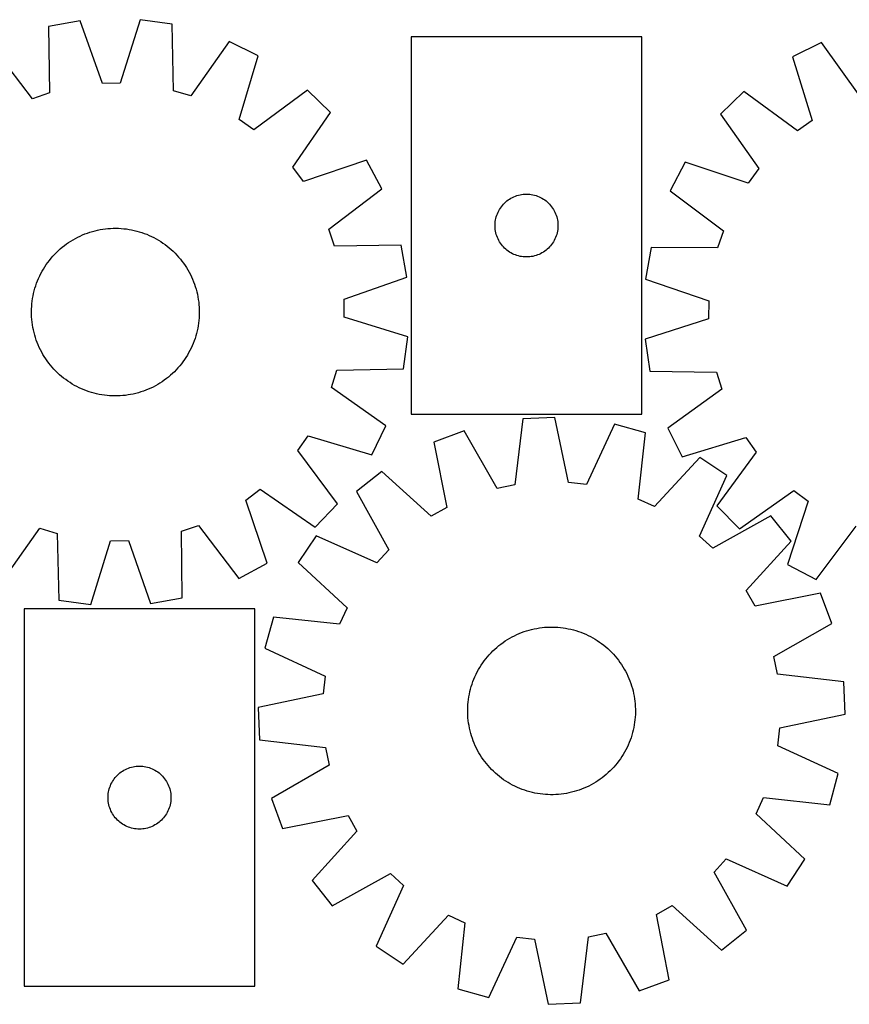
# Model space of a CAD drawing. Header units: millimetres. Extents: x 7 to 1493, y 7 to 477.
# Tile 3 of 4: x 841 to 1237, y 7 to 477. Entities that reach past the tile are written whole.
import ezdxf

# ---------------------------------------------------------------- set-up
doc = ezdxf.new("R2010")
doc.units = ezdxf.units.MM
doc.layers.add('CUT', color=7, linetype='CONTINUOUS', true_color=0x000000)

msp = doc.modelspace()

# ---------------------------------------------------------------- linework, layer by layer
at = {"layer": 'CUT'}
for p, q in [((869.863414, 476.009172), (854.711947, 473.33268)), ((880.379786, 446.036173), (869.863414, 476.009172)), ((898.397758, 476.516156), (888.952777, 446.188494)), ((913.63474, 474.379591), (898.397758, 476.516156)), ((854.711947, 473.33268), (855.101, 441.5707)), ((914.374239, 442.623837), (913.63474, 474.379591)), ((940.929181, 466.044164), (922.574707, 440.119503)), ((954.760177, 459.303683), (940.929181, 466.044164)), ((1137.659881, 468.30423), (1027.659881, 468.30423)), ((1027.659881, 468.30423), (1027.659881, 288.30423)), ((1137.659881, 288.30423), (1137.659881, 468.30423)), ((1223.278972, 465.605384), (1209.501447, 458.756271)), ((1241.836887, 439.825964), (1223.278972, 465.605384)), ((846.994671, 438.776635), (827.73084, 464.032913)), ((945.650414, 428.873649), (954.760177, 459.303683)), ((1209.501447, 458.756271), (1218.850392, 428.398867)), ((855.101, 441.5707), (846.994671, 438.776635)), ((888.952777, 446.188494), (880.379786, 446.036173)), ((922.574707, 440.119503), (914.374239, 442.623837)), ((978.142944, 442.941775), (952.675641, 423.957801)), ((989.21408, 432.257183), (978.142944, 442.941775)), ((1186.248161, 442.210862), (1175.261449, 431.439479)), ((1211.864067, 423.427888), (1186.248161, 442.210862)), ((971.146783, 406.131572), (989.21408, 432.257183)), ((952.675641, 423.957801), (945.650414, 428.873649)), ((1175.261449, 431.439479), (1193.533778, 405.456855)), ((1218.850392, 428.398867), (1211.864067, 423.427888)), ((1006.396305, 409.470412), (976.309091, 399.285409)), ((1013.623861, 395.887592), (1006.396305, 409.470412)), ((976.309091, 399.285409), (971.146783, 406.131572)), ((1158.259073, 408.5182), (1151.138629, 394.878925)), ((1188.425505, 398.57028), (1158.259073, 408.5182)), ((1193.533778, 405.456855), (1188.425505, 398.57028)), ((988.367583, 376.623762), (1013.623861, 395.887592)), ((1151.138629, 394.878925), (1176.545719, 375.814441)), ((1072.757599, 389.571209), (1073.350739, 390.066027)), ((1073.350739, 390.066027), (1073.968565, 390.529655)), ((1073.968565, 390.529655), (1074.609438, 390.960864)), ((1074.609438, 390.960864), (1075.27166, 391.358509)), ((1075.27166, 391.358509), (1075.953474, 391.721536)), ((1075.953474, 391.721536), (1076.653073, 392.048984)), ((1076.653073, 392.048984), (1077.3686, 392.339982)), ((1077.3686, 392.339982), (1078.098159, 392.593761)), ((1078.098159, 392.593761), (1078.839814, 392.809646)), ((1078.839814, 392.809646), (1079.5916, 392.987065)), ((1079.5916, 392.987065), (1080.351523, 393.125549)), ((1080.351523, 393.125549), (1081.117566, 393.224728)), ((1081.117566, 393.224728), (1081.8877, 393.284341)), ((1081.8877, 393.284341), (1082.659881, 393.30423)), ((1082.659881, 393.30423), (1083.432063, 393.284341)), ((1083.432063, 393.284341), (1084.202196, 393.224728)), ((1084.202196, 393.224728), (1084.96824, 393.125549)), ((1084.96824, 393.125549), (1085.728162, 392.987065)), ((1085.728162, 392.987065), (1086.479948, 392.809646)), ((1086.479948, 392.809646), (1087.221604, 392.593761)), ((1087.221604, 392.593761), (1087.951162, 392.339982)), ((1087.951162, 392.339982), (1088.66669, 392.048984)), ((1088.66669, 392.048984), (1089.366288, 391.721536)), ((1089.366288, 391.721536), (1090.048102, 391.358509)), ((1090.048102, 391.358509), (1090.710324, 390.960864)), ((1090.710324, 390.960864), (1091.351198, 390.529655)), ((1091.351198, 390.529655), (1091.969023, 390.066027)), ((1091.969023, 390.066027), (1092.562163, 389.571209)), ((1069.074347, 384.662946), (1069.419699, 385.353881)), ((1069.419699, 385.353881), (1069.800162, 386.026122)), ((1069.800162, 386.026122), (1070.214726, 386.677886)), ((1070.214726, 386.677886), (1070.662293, 387.307444)), ((1070.662293, 387.307444), (1071.141674, 387.913128)), ((1071.141674, 387.913128), (1071.651601, 388.49333)), ((1071.651601, 388.49333), (1072.190719, 389.046513)), ((1072.190719, 389.046513), (1072.757599, 389.571209)), ((1092.562163, 389.571209), (1093.129044, 389.046513)), ((1093.129044, 389.046513), (1093.668162, 388.49333)), ((1093.668162, 388.49333), (1094.178088, 387.913128)), ((1094.178088, 387.913128), (1094.65747, 387.307444)), ((1094.65747, 387.307444), (1095.105036, 386.677886)), ((1095.105036, 386.677886), (1095.519601, 386.026122)), ((1095.519601, 386.026122), (1095.900063, 385.353881)), ((1095.900063, 385.353881), (1096.245415, 384.662946)), ((1067.784041, 380.230205), (1067.902912, 380.993442)), ((1067.902912, 380.993442), (1068.060916, 381.749546)), ((1068.060916, 381.749546), (1068.257633, 382.496515)), ((1068.257633, 382.496515), (1068.492543, 383.232366)), ((1068.492543, 383.232366), (1068.765022, 383.955149)), ((1068.765022, 383.955149), (1069.074347, 384.662946)), ((1096.245415, 384.662946), (1096.554741, 383.955149)), ((1096.554741, 383.955149), (1096.82722, 383.232366)), ((1096.82722, 383.232366), (1097.062129, 382.496515)), ((1097.062129, 382.496515), (1097.258847, 381.749546)), ((1097.258847, 381.749546), (1097.41685, 380.993442)), ((1097.41685, 380.993442), (1097.535721, 380.230205)), ((875.667879, 375.489529), (876.881829, 375.814077)), ((876.881829, 375.814077), (878.105375, 376.100333)), ((878.105375, 376.100333), (879.337308, 376.348017)), ((879.337308, 376.348017), (880.576414, 376.556881)), ((880.576414, 376.556881), (881.821468, 376.726722)), ((881.821468, 376.726722), (883.071243, 376.857371)), ((883.071243, 376.857371), (884.324506, 376.948699)), ((884.324506, 376.948699), (885.580018, 377.000615)), ((885.580018, 377.000615), (886.836542, 377.01307)), ((886.836542, 377.01307), (888.092836, 376.98605)), ((888.092836, 376.98605), (889.347663, 376.919582)), ((889.347663, 376.919582), (890.599782, 376.813732)), ((890.599782, 376.813732), (891.847959, 376.668605)), ((891.847959, 376.668605), (893.090961, 376.484342)), ((893.090961, 376.484342), (894.327562, 376.261127)), ((894.327562, 376.261127), (895.556541, 375.99918)), ((895.556541, 375.99918), (896.776686, 375.698758)), ((991.161648, 368.517433), (988.367583, 376.623762)), ((1067.664854, 378.690449), (1067.704618, 379.461862)), ((1067.664854, 377.918011), (1067.664854, 378.690449)), ((1067.704618, 377.146598), (1067.664854, 377.918011)), ((1067.704618, 379.461862), (1067.784041, 380.230205)), ((1067.784041, 376.378255), (1067.704618, 377.146598)), ((1067.902912, 375.615019), (1067.784041, 376.378255)), ((1097.535721, 376.378255), (1097.41685, 375.615019)), ((1097.535721, 380.230205), (1097.615144, 379.461862)), ((1097.615144, 377.146598), (1097.535721, 376.378255)), ((1097.615144, 379.461862), (1097.654908, 378.690449)), ((1097.654908, 377.918011), (1097.615144, 377.146598)), ((1097.654908, 378.690449), (1097.654908, 377.918011)), ((1176.545719, 375.814441), (1173.815532, 367.686376)), ((865.367737, 370.910524), (866.44294, 371.560867)), ((866.44294, 371.560867), (867.53804, 372.177116)), ((867.53804, 372.177116), (868.651956, 372.758663)), ((868.651956, 372.758663), (869.78359, 373.304934)), ((869.78359, 373.304934), (870.931824, 373.81539)), ((870.931824, 373.81539), (872.095525, 374.289527)), ((872.095525, 374.289527), (873.273546, 374.726877)), ((873.273546, 374.726877), (874.464722, 375.12701)), ((874.464722, 375.12701), (875.667879, 375.489529)), ((896.776686, 375.698758), (897.986792, 375.36016)), ((897.986792, 375.36016), (899.185666, 374.983717)), ((899.185666, 374.983717), (900.372124, 374.569804)), ((900.372124, 374.569804), (901.544995, 374.118826)), ((901.544995, 374.118826), (902.703122, 373.631231)), ((902.703122, 373.631231), (903.845361, 373.107498)), ((903.845361, 373.107498), (904.970586, 372.548146)), ((904.970586, 372.548146), (906.077686, 371.953725)), ((906.077686, 371.953725), (907.165569, 371.324823)), ((907.165569, 371.324823), (908.233161, 370.662059)), ((1068.060916, 374.858914), (1067.902912, 375.615019)), ((1068.257633, 374.111946), (1068.060916, 374.858914)), ((1068.492543, 373.376094), (1068.257633, 374.111946)), ((1068.765022, 372.653312), (1068.492543, 373.376094)), ((1069.074347, 371.945514), (1068.765022, 372.653312)), ((1069.419699, 371.254579), (1069.074347, 371.945514)), ((1069.800162, 370.582338), (1069.419699, 371.254579)), ((1095.900063, 371.254579), (1095.519601, 370.582338)), ((1096.245415, 371.945514), (1095.900063, 371.254579)), ((1096.554741, 372.653312), (1096.245415, 371.945514)), ((1096.82722, 373.376094), (1096.554741, 372.653312)), ((1097.062129, 374.111946), (1096.82722, 373.376094)), ((1097.258847, 374.858914), (1097.062129, 374.111946)), ((1097.41685, 375.615019), (1097.258847, 374.858914)), ((859.392278, 366.33071), (860.326574, 367.171007)), ((860.326574, 367.171007), (861.286804, 367.981542)), ((861.286804, 367.981542), (862.272018, 368.761515)), ((862.272018, 368.761515), (863.281247, 369.510157)), ((863.281247, 369.510157), (864.313493, 370.226729)), ((864.313493, 370.226729), (865.367737, 370.910524)), ((908.233161, 370.662059), (909.279407, 369.966089)), ((909.279407, 369.966089), (910.303277, 369.237599)), ((910.303277, 369.237599), (911.303759, 368.477308)), ((911.303759, 368.477308), (912.279866, 367.685966)), ((912.279866, 367.685966), (913.230635, 366.864355)), ((913.230635, 366.864355), (914.155127, 366.013284)), ((1022.923628, 368.906485), (991.161648, 368.517433)), ((1025.600121, 353.755018), (1022.923628, 368.906485)), ((1070.214726, 369.930574), (1069.800162, 370.582338)), ((1070.662293, 369.301016), (1070.214726, 369.930574)), ((1071.141674, 368.695332), (1070.662293, 369.301016)), ((1071.651601, 368.11513), (1071.141674, 368.695332)), ((1072.190719, 367.561947), (1071.651601, 368.11513)), ((1072.757599, 367.037251), (1072.190719, 367.561947)), ((1073.350739, 366.542433), (1072.757599, 367.037251)), ((1073.968565, 366.078805), (1073.350739, 366.542433)), ((1091.969023, 366.542433), (1091.351198, 366.078805)), ((1092.562163, 367.037251), (1091.969023, 366.542433)), ((1093.129044, 367.561947), (1092.562163, 367.037251)), ((1093.668162, 368.11513), (1093.129044, 367.561947)), ((1094.178088, 368.695332), (1093.668162, 368.11513)), ((1094.65747, 369.301016), (1094.178088, 368.695332)), ((1095.105036, 369.930574), (1094.65747, 369.301016)), ((1095.519601, 370.582338), (1095.105036, 369.930574)), ((1142.051473, 367.82547), (1139.494296, 352.65341)), ((1173.815532, 367.686376), (1142.051473, 367.82547)), ((854.380833, 360.712329), (855.141124, 361.712811)), ((855.141124, 361.712811), (855.932466, 362.688918)), ((855.932466, 362.688918), (856.754078, 363.639687)), ((856.754078, 363.639687), (857.605148, 364.564179)), ((857.605148, 364.564179), (858.484838, 365.461482)), ((858.484838, 365.461482), (859.392278, 366.33071)), ((914.155127, 366.013284), (915.05243, 365.133594)), ((915.05243, 365.133594), (915.921659, 364.226154)), ((915.921659, 364.226154), (916.761955, 363.291858)), ((916.761955, 363.291858), (917.57249, 362.331629)), ((917.57249, 362.331629), (918.352463, 361.346414)), ((1074.609438, 365.647597), (1073.968565, 366.078805)), ((1075.27166, 365.249952), (1074.609438, 365.647597)), ((1075.953474, 364.886924), (1075.27166, 365.249952)), ((1076.653073, 364.559477), (1075.953474, 364.886924)), ((1077.3686, 364.268478), (1076.653073, 364.559477)), ((1078.098159, 364.014699), (1077.3686, 364.268478)), ((1078.839814, 363.798814), (1078.098159, 364.014699)), ((1079.5916, 363.621395), (1078.839814, 363.798814)), ((1080.351523, 363.482912), (1079.5916, 363.621395)), ((1081.117566, 363.383732), (1080.351523, 363.482912)), ((1081.8877, 363.324119), (1081.117566, 363.383732)), ((1082.659881, 363.30423), (1081.8877, 363.324119)), ((1083.432063, 363.324119), (1082.659881, 363.30423)), ((1084.202196, 363.383732), (1083.432063, 363.324119)), ((1084.96824, 363.482912), (1084.202196, 363.383732)), ((1085.728162, 363.621395), (1084.96824, 363.482912)), ((1086.479948, 363.798814), (1085.728162, 363.621395)), ((1087.221604, 364.014699), (1086.479948, 363.798814)), ((1087.951162, 364.268478), (1087.221604, 364.014699)), ((1088.66669, 364.559477), (1087.951162, 364.268478)), ((1089.366288, 364.886924), (1088.66669, 364.559477)), ((1090.048102, 365.249952), (1089.366288, 364.886924)), ((1090.710324, 365.647597), (1090.048102, 365.249952)), ((1091.351198, 366.078805), (1090.710324, 365.647597)), ((851.664707, 356.486738), (852.293609, 357.574621)), ((852.293609, 357.574621), (852.956373, 358.642212)), ((852.956373, 358.642212), (853.652343, 359.688459)), ((853.652343, 359.688459), (854.380833, 360.712329)), ((918.352463, 361.346414), (919.101105, 360.337185)), ((919.101105, 360.337185), (919.817677, 359.30494)), ((919.817677, 359.30494), (920.501472, 358.250695)), ((920.501472, 358.250695), (921.151815, 357.175492)), ((921.151815, 357.175492), (921.768064, 356.080392)), ((849.499606, 351.954047), (849.987201, 353.112173)), ((849.987201, 353.112173), (850.510934, 354.254413)), ((850.510934, 354.254413), (851.070286, 355.379638)), ((851.070286, 355.379638), (851.664707, 356.486738)), ((921.768064, 356.080392), (922.349611, 354.966476)), ((922.349611, 354.966476), (922.895882, 353.834842)), ((922.895882, 353.834842), (923.406338, 352.686608)), ((923.406338, 352.686608), (923.880475, 351.522907)), ((995.627122, 343.238646), (1025.600121, 353.755018)), ((1139.494296, 352.65341), (1169.549124, 342.373232)), ((847.919674, 347.185738), (848.258272, 348.395844)), ((848.258272, 348.395844), (848.634715, 349.594718)), ((848.634715, 349.594718), (849.048628, 350.781176)), ((849.048628, 350.781176), (849.499606, 351.954047)), ((923.880475, 351.522907), (924.317826, 350.344887)), ((924.317826, 350.344887), (924.717958, 349.15371)), ((924.717958, 349.15371), (925.080477, 347.950553)), ((925.080477, 347.950553), (925.405025, 346.736603)), ((846.949827, 342.25701), (847.13409, 343.500012)), ((847.13409, 343.500012), (847.357305, 344.736613)), ((847.357305, 344.736613), (847.619252, 345.965593)), ((847.619252, 345.965593), (847.919674, 347.185738)), ((925.405025, 346.736603), (925.691282, 345.513057)), ((925.691282, 345.513057), (925.938965, 344.281124)), ((925.938965, 344.281124), (926.14783, 343.042018)), ((926.14783, 343.042018), (926.31767, 341.796964)), ((995.779442, 334.665655), (995.627122, 343.238646)), ((846.605362, 337.245593), (846.632382, 338.501888)), ((846.632382, 338.501888), (846.69885, 339.756714)), ((846.69885, 339.756714), (846.8047, 341.008834)), ((846.8047, 341.008834), (846.949827, 342.25701)), ((926.31767, 341.796964), (926.448319, 340.547189)), ((926.448319, 340.547189), (926.539647, 339.293927)), ((926.539647, 339.293927), (926.591564, 338.038414)), ((1169.549124, 342.373232), (1169.464272, 333.799308)), ((846.617817, 335.98907), (846.605362, 337.245593)), ((846.669734, 334.733557), (846.617817, 335.98907)), ((846.761061, 333.480295), (846.669734, 334.733557)), ((926.510531, 334.270769), (926.404681, 333.01865)), ((926.576998, 335.525596), (926.510531, 334.270769)), ((926.604018, 336.78189), (926.576998, 335.525596)), ((926.591564, 338.038414), (926.604018, 336.78189)), ((1026.107104, 325.220674), (995.779442, 334.665655)), ((1169.464272, 333.799308), (1139.211875, 324.11596)), ((846.89171, 332.23052), (846.761061, 333.480295)), ((847.061551, 330.985465), (846.89171, 332.23052)), ((847.270416, 329.74636), (847.061551, 330.985465)), ((847.518099, 328.514427), (847.270416, 329.74636)), ((925.852075, 329.290871), (925.590128, 328.061891)), ((926.075291, 330.527471), (925.852075, 329.290871)), ((926.259553, 331.770474), (926.075291, 330.527471)), ((926.404681, 333.01865), (926.259553, 331.770474)), ((847.804355, 327.290881), (847.518099, 328.514427)), ((848.128903, 326.076931), (847.804355, 327.290881)), ((848.491423, 324.873774), (848.128903, 326.076931)), ((848.891555, 323.682597), (848.491423, 324.873774)), ((924.574666, 324.432766), (924.160752, 323.246308)), ((924.951108, 325.63164), (924.574666, 324.432766)), ((925.289707, 326.841746), (924.951108, 325.63164)), ((925.590128, 328.061891), (925.289707, 326.841746)), ((1023.970539, 309.983692), (1026.107104, 325.220674)), ((1139.211875, 324.11596), (1141.468279, 308.896263)), ((849.328905, 322.504577), (848.891555, 323.682597)), ((849.803042, 321.340876), (849.328905, 322.504577)), ((850.313498, 320.192642), (849.803042, 321.340876)), ((850.85977, 319.061008), (850.313498, 320.192642)), ((922.698447, 319.773071), (922.139094, 318.647846)), ((923.222179, 320.91531), (922.698447, 319.773071)), ((923.709775, 322.073437), (923.222179, 320.91531)), ((924.160752, 323.246308), (923.709775, 322.073437)), ((851.441316, 317.947092), (850.85977, 319.061008)), ((852.057565, 316.851992), (851.441316, 317.947092)), ((852.707908, 315.776789), (852.057565, 316.851992)), ((853.391703, 314.722544), (852.707908, 315.776789)), ((854.108275, 313.690299), (853.391703, 314.722544)), ((920.253008, 315.385272), (919.557038, 314.339025)), ((920.915771, 316.452863), (920.253008, 315.385272)), ((921.544673, 317.540746), (920.915771, 316.452863)), ((922.139094, 318.647846), (921.544673, 317.540746)), ((854.856917, 312.68107), (854.108275, 313.690299)), ((855.63689, 311.695855), (854.856917, 312.68107)), ((856.447425, 310.735626), (855.63689, 311.695855)), ((857.287722, 309.80133), (856.447425, 310.735626)), ((916.455303, 310.387797), (915.604232, 309.463305)), ((917.276914, 311.338566), (916.455303, 310.387797)), ((918.068256, 312.314673), (917.276914, 311.338566)), ((918.828547, 313.315155), (918.068256, 312.314673)), ((919.557038, 314.339025), (918.828547, 313.315155)), ((858.15695, 308.89389), (857.287722, 309.80133)), ((859.054253, 308.0142), (858.15695, 308.89389)), ((859.978746, 307.163129), (859.054253, 308.0142)), ((860.929514, 306.341518), (859.978746, 307.163129)), ((861.905621, 305.550176), (860.929514, 306.341518)), ((862.906103, 304.789885), (861.905621, 305.550176)), ((911.922577, 306.045942), (910.937362, 305.265969)), ((912.882806, 306.856477), (911.922577, 306.045942)), ((913.817102, 307.696773), (912.882806, 306.856477)), ((914.724543, 308.566002), (913.817102, 307.696773)), ((915.604232, 309.463305), (914.724543, 308.566002)), ((989.710451, 301.043725), (992.214785, 309.244193)), ((992.214785, 309.244193), (1023.970539, 309.983692)), ((1141.468279, 308.896263), (1173.228869, 308.406684)), ((1173.228869, 308.406684), (1175.797658, 300.226178)), ((863.929973, 304.061395), (862.906103, 304.789885)), ((864.97622, 303.365424), (863.929973, 304.061395)), ((866.043811, 302.702661), (864.97622, 303.365424)), ((867.131694, 302.073759), (866.043811, 302.702661)), ((868.238794, 301.479338), (867.131694, 302.073759)), ((869.364019, 300.919985), (868.238794, 301.479338)), ((870.506259, 300.396253), (869.364019, 300.919985)), ((903.42579, 300.72255), (902.277556, 300.212094)), ((904.557424, 301.268821), (903.42579, 300.72255)), ((905.67134, 301.850368), (904.557424, 301.268821)), ((906.76644, 302.466617), (905.67134, 301.850368)), ((907.841643, 303.11696), (906.76644, 302.466617)), ((908.895888, 303.800755), (907.841643, 303.11696)), ((909.928133, 304.517327), (908.895888, 303.800755)), ((910.937362, 305.265969), (909.928133, 304.517327)), ((1015.635112, 282.689251), (989.710451, 301.043725)), ((871.664385, 299.908657), (870.506259, 300.396253)), ((872.837256, 299.45768), (871.664385, 299.908657)), ((874.023714, 299.043766), (872.837256, 299.45768)), ((875.222588, 298.667324), (874.023714, 299.043766)), ((876.432694, 298.328725), (875.222588, 298.667324)), ((877.652839, 298.028304), (876.432694, 298.328725)), ((878.881819, 297.766357), (877.652839, 298.028304)), ((880.11842, 297.543142), (878.881819, 297.766357)), ((881.361422, 297.358879), (880.11842, 297.543142)), ((882.609598, 297.213751), (881.361422, 297.358879)), ((883.861718, 297.107901), (882.609598, 297.213751)), ((885.116544, 297.041434), (883.861718, 297.107901)), ((886.372839, 297.014414), (885.116544, 297.041434)), ((887.629362, 297.026869), (886.372839, 297.014414)), ((888.884875, 297.078785), (887.629362, 297.026869)), ((890.138137, 297.170113), (888.884875, 297.078785)), ((891.387912, 297.300762), (890.138137, 297.170113)), ((892.632967, 297.470602), (891.387912, 297.300762)), ((893.872072, 297.679467), (892.632967, 297.470602)), ((895.104005, 297.92715), (893.872072, 297.679467)), ((896.327551, 298.213407), (895.104005, 297.92715)), ((897.541501, 298.537955), (896.327551, 298.213407)), ((898.744658, 298.900474), (897.541501, 298.537955)), ((899.935835, 299.300607), (898.744658, 298.900474)), ((901.113855, 299.737957), (899.935835, 299.300607)), ((902.277556, 300.212094), (901.113855, 299.737957)), ((1175.797658, 300.226178), (1150.018238, 281.668262)), ((1027.659881, 288.30423), (1137.659881, 288.30423)), ((1096.212885, 286.769196), (1080.841453, 286.098653)), ((1102.71613, 255.677677), (1096.212885, 286.769196)), ((1008.894631, 268.858255), (1015.635112, 282.689251)), ((1080.841453, 286.098653), (1077.070352, 254.558939)), ((1124.568157, 283.537424), (1111.235319, 254.706708)), ((1139.394467, 279.425115), (1124.568157, 283.537424)), ((973.548749, 270.942791), (978.464597, 277.968018)), ((978.464597, 277.968018), (1008.894631, 268.858255)), ((1052.875314, 280.409989), (1038.463423, 275.022231)), ((1068.668075, 252.84981), (1052.875314, 280.409989)), ((1135.971613, 247.84571), (1139.394467, 279.425115)), ((1150.018238, 281.668262), (1156.867351, 267.890737)), ((1156.867351, 267.890737), (1187.224755, 277.239682)), ((1187.224755, 277.239682), (1192.195734, 270.253357)), ((1038.463423, 275.022231), (1044.6232, 243.860846)), ((992.532723, 245.475488), (973.548749, 270.942791)), ((1192.195734, 270.253357), (1173.41276, 244.637452)), ((1165.363261, 267.589256), (1143.773798, 244.28969)), ((1178.193146, 259.096636), (1165.363261, 267.589256)), ((1013.623938, 260.969978), (1001.582324, 251.392396)), ((1037.16031, 239.638922), (1013.623938, 260.969978)), ((1165.179245, 230.120558), (1178.193146, 259.096636)), ((1077.070352, 254.558939), (1068.668075, 252.84981)), ((1111.235319, 254.706708), (1102.71613, 255.677677)), ((948.876357, 247.309341), (955.722521, 252.471649)), ((955.722521, 252.471649), (981.848131, 234.404352)), ((1001.582324, 251.392396), (1017.070017, 223.659634)), ((1184.184143, 233.650739), (1210.166767, 251.923068)), ((1210.166767, 251.923068), (1217.053342, 246.814796)), ((959.06136, 217.222127), (948.876357, 247.309341)), ((981.848131, 234.404352), (992.532723, 245.475488)), ((1143.773798, 244.28969), (1135.971613, 247.84571)), ((1173.41276, 244.637452), (1184.184143, 233.650739)), ((1217.053342, 246.814796), (1207.105422, 216.648363)), ((1044.6232, 243.860846), (1037.16031, 239.638922)), ((1199.233456, 239.815267), (1171.500694, 224.327574)), ((1208.811038, 227.773653), (1199.233456, 239.815267)), ((918.108381, 232.456784), (926.21471, 235.250849)), ((926.21471, 235.250849), (945.47854, 209.994571)), ((1220.744697, 209.527919), (1239.809181, 234.935009)), ((832.2802, 207.98332), (850.634673, 233.907981)), ((850.634673, 233.907981), (858.835142, 231.403647)), ((858.835142, 231.403647), (859.57464, 199.647893)), ((918.497433, 200.694804), (918.108381, 232.456784)), ((982.300954, 230.352087), (973.808334, 217.522202)), ((1011.277033, 217.338186), (982.300954, 230.352087)), ((874.811623, 197.511328), (884.256603, 227.83899)), ((884.256603, 227.83899), (892.829594, 227.99131)), ((892.829594, 227.99131), (903.345967, 198.018312)), ((1171.500694, 224.327574), (1165.179245, 230.120558)), ((1187.479982, 204.237281), (1208.811038, 227.773653)), ((1017.070017, 223.659634), (1011.277033, 217.338186)), ((945.47854, 209.994571), (959.06136, 217.222127)), ((973.808334, 217.522202), (997.107901, 195.932738)), ((1207.105422, 216.648363), (1220.744697, 209.527919)), ((1191.701906, 196.774391), (1187.479982, 204.237281)), ((1222.863291, 202.934168), (1191.701906, 196.774391)), ((1228.251049, 188.522277), (1222.863291, 202.934168)), ((859.57464, 199.647893), (874.811623, 197.511328)), ((903.345967, 198.018312), (918.497433, 200.694804)), ((953.088226, 195.40091), (843.088226, 195.40091)), ((843.088226, 195.40091), (843.088226, 15.40091)), ((953.088226, 15.40091), (953.088226, 195.40091)), ((997.107901, 195.932738), (993.551881, 188.130553)), ((961.972476, 191.553407), (957.860167, 176.727098)), ((993.551881, 188.130553), (961.972476, 191.553407)), ((1200.69087, 172.729516), (1228.251049, 188.522277)), ((1078.001227, 183.162861), (1079.152295, 183.666895)), ((1079.152295, 183.666895), (1080.318627, 184.134524)), ((1080.318627, 184.134524), (1081.499072, 184.565286)), ((1081.499072, 184.565286), (1082.692465, 184.958758)), ((1082.692465, 184.958758), (1083.897628, 185.31455)), ((1083.897628, 185.31455), (1085.113373, 185.632311)), ((1085.113373, 185.632311), (1086.338499, 185.911728)), ((1086.338499, 185.911728), (1087.571796, 186.152525)), ((1087.571796, 186.152525), (1088.812049, 186.354465)), ((1088.812049, 186.354465), (1090.058033, 186.517347)), ((1090.058033, 186.517347), (1091.308519, 186.641012)), ((1091.308519, 186.641012), (1092.562272, 186.725337)), ((1092.562272, 186.725337), (1093.818054, 186.770239)), ((1093.818054, 186.770239), (1095.074628, 186.775674)), ((1095.074628, 186.775674), (1096.330752, 186.741636)), ((1096.330752, 186.741636), (1097.585188, 186.66816)), ((1097.585188, 186.66816), (1098.836696, 186.555316)), ((1098.836696, 186.555316), (1100.084042, 186.403218)), ((1100.084042, 186.403218), (1101.325996, 186.212015)), ((1101.325996, 186.212015), (1102.56133, 185.981895)), ((1102.56133, 185.981895), (1103.788827, 185.713086)), ((1103.788827, 185.713086), (1105.007275, 185.405853)), ((1105.007275, 185.405853), (1106.215471, 185.060499)), ((1106.215471, 185.060499), (1107.412223, 184.677365)), ((1107.412223, 184.677365), (1108.59635, 184.25683)), ((1108.59635, 184.25683), (1109.766683, 183.799307)), ((1109.766683, 183.799307), (1110.922068, 183.30525)), ((1110.922068, 183.30525), (1112.061364, 182.775144)), ((1069.474834, 177.887019), (1070.464391, 178.661477)), ((1070.464391, 178.661477), (1071.477786, 179.404469)), ((1071.477786, 179.404469), (1072.514019, 180.115263)), ((1072.514019, 180.115263), (1073.572067, 180.793158)), ((1073.572067, 180.793158), (1074.650886, 181.437484)), ((1074.650886, 181.437484), (1075.749412, 182.047606)), ((1075.749412, 182.047606), (1076.866559, 182.622921)), ((1076.866559, 182.622921), (1078.001227, 183.162861)), ((1112.061364, 182.775144), (1113.183447, 182.209514)), ((1113.183447, 182.209514), (1114.287209, 181.608918)), ((1114.287209, 181.608918), (1115.371561, 180.973948)), ((1115.371561, 180.973948), (1116.435433, 180.305231)), ((1116.435433, 180.305231), (1117.477776, 179.603427)), ((1117.477776, 179.603427), (1118.49756, 178.869229)), ((1118.49756, 178.869229), (1119.493779, 178.10336)), ((957.860167, 176.727098), (986.690883, 163.394259)), ((1064.917923, 173.570554), (1065.774145, 174.490277)), ((1065.774145, 174.490277), (1066.658834, 175.382652)), ((1066.658834, 175.382652), (1067.571116, 176.246798)), ((1067.571116, 176.246798), (1068.510092, 177.081862)), ((1068.510092, 177.081862), (1069.474834, 177.887019)), ((1119.493779, 178.10336), (1120.46545, 177.306578)), ((1120.46545, 177.306578), (1121.411614, 176.479667)), ((1121.411614, 176.479667), (1122.331337, 175.623445)), ((1122.331337, 175.623445), (1123.223712, 174.738757)), ((1123.223712, 174.738757), (1124.087858, 173.826474)), ((1124.087858, 173.826474), (1124.922921, 172.887499)), ((1061.09236, 168.594374), (1061.794164, 169.636716)), ((1061.794164, 169.636716), (1062.528362, 170.6565)), ((1062.528362, 170.6565), (1063.294231, 171.652719)), ((1063.294231, 171.652719), (1064.091013, 172.62439)), ((1064.091013, 172.62439), (1064.917923, 173.570554)), ((1124.922921, 172.887499), (1125.728079, 171.922757)), ((1125.728079, 171.922757), (1126.502537, 170.9332)), ((1126.502537, 170.9332), (1127.245529, 169.919805)), ((1127.245529, 169.919805), (1127.956323, 168.883572)), ((1202.399999, 164.327239), (1200.69087, 172.729516)), ((1058.622446, 164.220304), (1059.188076, 165.342387)), ((1059.188076, 165.342387), (1059.788673, 166.446149)), ((1059.788673, 166.446149), (1060.423643, 167.530501)), ((1060.423643, 167.530501), (1061.09236, 168.594374)), ((1127.956323, 168.883572), (1128.634218, 167.825524)), ((1128.634218, 167.825524), (1129.278544, 166.746705)), ((1129.278544, 166.746705), (1129.888665, 165.648179)), ((1129.888665, 165.648179), (1130.46398, 164.531031)), ((1130.46398, 164.531031), (1131.003921, 163.396364)), ((986.690883, 163.394259), (985.719914, 154.87507)), ((1056.720225, 159.571163), (1057.140761, 160.75529)), ((1057.140761, 160.75529), (1057.598283, 161.925623)), ((1057.598283, 161.925623), (1058.092341, 163.081008)), ((1058.092341, 163.081008), (1058.622446, 164.220304)), ((1131.003921, 163.396364), (1131.507955, 162.245296)), ((1131.507955, 162.245296), (1131.975583, 161.078964)), ((1131.975583, 161.078964), (1132.406346, 159.898519)), ((1132.406346, 159.898519), (1132.799818, 158.705126)), ((1233.939712, 160.556138), (1202.399999, 164.327239)), ((1234.610256, 145.184706), (1233.939712, 160.556138)), ((1055.415696, 154.720271), (1055.684505, 155.947767)), ((1055.684505, 155.947767), (1055.991738, 157.166215)), ((1055.991738, 157.166215), (1056.337092, 158.374411)), ((1056.337092, 158.374411), (1056.720225, 159.571163)), ((1132.799818, 158.705126), (1133.15561, 157.499962)), ((1133.15561, 157.499962), (1133.473371, 156.284218)), ((1133.473371, 156.284218), (1133.752788, 155.059092)), ((1133.752788, 155.059092), (1133.993585, 153.825794)), ((985.719914, 154.87507), (954.628395, 148.371825)), ((1054.729431, 149.744128), (1054.842274, 150.995636)), ((1054.842274, 150.995636), (1054.994373, 152.242983)), ((1054.994373, 152.242983), (1055.185576, 153.484936)), ((1055.185576, 153.484936), (1055.415696, 154.720271)), ((1133.993585, 153.825794), (1134.195525, 152.585542)), ((1134.195525, 152.585542), (1134.358407, 151.339558)), ((1134.358407, 151.339558), (1134.482072, 150.089072)), ((954.628395, 148.371825), (955.298938, 133.000393)), ((1054.621917, 147.233568), (1054.655954, 148.489693)), ((1054.627352, 145.976995), (1054.621917, 147.233568)), ((1054.672254, 144.721212), (1054.627352, 145.976995)), ((1054.655954, 148.489693), (1054.729431, 149.744128)), ((1134.482072, 150.089072), (1134.566397, 148.835319)), ((1134.566397, 148.835319), (1134.611299, 147.579536)), ((1134.616734, 146.322963), (1134.582696, 145.066838)), ((1134.611299, 147.579536), (1134.616734, 146.322963)), ((1054.756579, 143.467459), (1054.672254, 144.721212)), ((1054.880244, 142.216974), (1054.756579, 143.467459)), ((1055.043126, 140.97099), (1054.880244, 142.216974)), ((1055.245065, 139.730737), (1055.043126, 140.97099)), ((1134.244278, 141.313548), (1134.053074, 140.071595)), ((1134.396376, 142.560895), (1134.244278, 141.313548)), ((1134.50922, 143.812403), (1134.396376, 142.560895)), ((1134.582696, 145.066838), (1134.50922, 143.812403)), ((1203.518737, 138.681461), (1234.610256, 145.184706)), ((1055.485863, 138.497439), (1055.245065, 139.730737)), ((1055.76528, 137.272313), (1055.485863, 138.497439)), ((1056.083041, 136.056569), (1055.76528, 137.272313)), ((1133.246913, 136.390316), (1132.901559, 135.18212)), ((1133.554146, 137.608764), (1133.246913, 136.390316)), ((1133.822955, 138.83626), (1133.554146, 137.608764)), ((1134.053074, 140.071595), (1133.822955, 138.83626)), ((1202.547768, 130.162272), (1203.518737, 138.681461)), ((955.298938, 133.000393), (986.838652, 129.229292)), ((1056.438833, 134.851405), (1056.083041, 136.056569)), ((1056.832304, 133.658012), (1056.438833, 134.851405)), ((1057.263067, 132.477567), (1056.832304, 133.658012)), ((1057.730696, 131.311235), (1057.263067, 132.477567)), ((1131.640367, 131.630908), (1131.14631, 130.475523)), ((1132.09789, 132.801241), (1131.640367, 131.630908)), ((1132.518425, 133.985368), (1132.09789, 132.801241)), ((1132.901559, 135.18212), (1132.518425, 133.985368)), ((986.838652, 129.229292), (988.547781, 120.827015)), ((1058.234729, 130.160167), (1057.730696, 131.311235)), ((1058.77467, 129.0255), (1058.234729, 130.160167)), ((1059.349985, 127.908352), (1058.77467, 129.0255)), ((1059.960107, 126.809826), (1059.349985, 127.908352)), ((1129.449978, 127.110382), (1128.815008, 126.02603)), ((1130.050574, 128.214144), (1129.449978, 127.110382)), ((1130.616204, 129.336227), (1130.050574, 128.214144)), ((1131.14631, 130.475523), (1130.616204, 129.336227)), ((1231.378484, 116.829433), (1202.547768, 130.162272)), ((1060.604433, 125.731007), (1059.960107, 126.809826)), ((1061.282327, 124.672959), (1060.604433, 125.731007)), ((1061.993122, 123.636726), (1061.282327, 124.672959)), ((1062.736114, 122.623331), (1061.993122, 123.636726)), ((1063.510571, 121.633775), (1062.736114, 122.623331)), ((1126.710288, 122.900031), (1125.94442, 121.903812)), ((1127.444487, 123.919815), (1126.710288, 122.900031)), ((1128.146291, 124.962157), (1127.444487, 123.919815)), ((1128.815008, 126.02603), (1128.146291, 124.962157)), ((888.779084, 117.162707), (889.396909, 117.626335)), ((889.396909, 117.626335), (890.037783, 118.057543)), ((890.037783, 118.057543), (890.700005, 118.455188)), ((890.700005, 118.455188), (891.381819, 118.818216)), ((891.381819, 118.818216), (892.081417, 119.145663)), ((892.081417, 119.145663), (892.796945, 119.436662)), ((892.796945, 119.436662), (893.526503, 119.690441)), ((893.526503, 119.690441), (894.268159, 119.906326)), ((894.268159, 119.906326), (895.019945, 120.083745)), ((895.019945, 120.083745), (895.779867, 120.222228)), ((895.779867, 120.222228), (896.545911, 120.321408)), ((896.545911, 120.321408), (897.316045, 120.381021)), ((897.316045, 120.381021), (898.088226, 120.40091)), ((898.088226, 120.40091), (898.860407, 120.381021)), ((898.860407, 120.381021), (899.630541, 120.321408)), ((899.630541, 120.321408), (900.396585, 120.222228)), ((900.396585, 120.222228), (901.156507, 120.083745)), ((901.156507, 120.083745), (901.908293, 119.906326)), ((901.908293, 119.906326), (902.649948, 119.690441)), ((902.649948, 119.690441), (903.379507, 119.436662)), ((903.379507, 119.436662), (904.095034, 119.145663)), ((904.095034, 119.145663), (904.794633, 118.818216)), ((904.794633, 118.818216), (905.476447, 118.455188)), ((905.476447, 118.455188), (906.138669, 118.057543)), ((906.138669, 118.057543), (906.779542, 117.626335)), ((906.779542, 117.626335), (907.397368, 117.162707)), ((988.547781, 120.827015), (960.987602, 105.034254)), ((1064.315729, 120.669032), (1063.510571, 121.633775)), ((1065.150793, 119.730057), (1064.315729, 120.669032)), ((1066.014939, 118.817774), (1065.150793, 119.730057)), ((1066.907314, 117.933086), (1066.014939, 118.817774)), ((1067.827037, 117.076864), (1066.907314, 117.933086)), ((1122.579817, 118.173879), (1121.667534, 117.309733)), ((1123.464505, 119.066254), (1122.579817, 118.173879)), ((1124.320727, 119.985977), (1123.464505, 119.066254)), ((1125.147637, 120.932141), (1124.320727, 119.985977)), ((1125.94442, 121.903812), (1125.147637, 120.932141)), ((884.848044, 112.450561), (885.228506, 113.122802)), ((885.228506, 113.122802), (885.643071, 113.774566)), ((885.643071, 113.774566), (886.090637, 114.404124)), ((886.090637, 114.404124), (886.570019, 115.009808)), ((886.570019, 115.009808), (887.079945, 115.59001)), ((887.079945, 115.59001), (887.619064, 116.143193)), ((887.619064, 116.143193), (888.185944, 116.667889)), ((888.185944, 116.667889), (888.779084, 117.162707)), ((907.397368, 117.162707), (907.990508, 116.667889)), ((907.990508, 116.667889), (908.557388, 116.143193)), ((908.557388, 116.143193), (909.096506, 115.59001)), ((909.096506, 115.59001), (909.606433, 115.009808)), ((909.606433, 115.009808), (910.085815, 114.404124)), ((910.085815, 114.404124), (910.533381, 113.774566)), ((910.533381, 113.774566), (910.947945, 113.122802)), ((910.947945, 113.122802), (911.328408, 112.450561)), ((1068.773201, 116.249953), (1067.827037, 117.076864)), ((1069.744872, 115.453171), (1068.773201, 116.249953)), ((1070.741091, 114.687302), (1069.744872, 115.453171)), ((1071.760875, 113.953104), (1070.741091, 114.687302)), ((1072.803217, 113.2513), (1071.760875, 113.953104)), ((1073.86709, 112.582583), (1072.803217, 113.2513)), ((1115.666584, 112.763373), (1114.587765, 112.119047)), ((1116.724632, 113.441268), (1115.666584, 112.763373)), ((1117.760865, 114.152062), (1116.724632, 113.441268)), ((1118.774259, 114.895054), (1117.760865, 114.152062)), ((1119.763816, 115.669512), (1118.774259, 114.895054)), ((1120.728559, 116.474669), (1119.763816, 115.669512)), ((1121.667534, 117.309733), (1120.728559, 116.474669)), ((1227.266175, 102.003124), (1231.378484, 116.829433)), ((883.212386, 107.326885), (883.331257, 108.090121)), ((883.331257, 108.090121), (883.48926, 108.846226)), ((883.48926, 108.846226), (883.685978, 109.593194)), ((883.685978, 109.593194), (883.920887, 110.329046)), ((883.920887, 110.329046), (884.193366, 111.051828)), ((884.193366, 111.051828), (884.502692, 111.759626)), ((884.502692, 111.759626), (884.848044, 112.450561)), ((911.328408, 112.450561), (911.67376, 111.759626)), ((911.67376, 111.759626), (911.983085, 111.051828)), ((911.983085, 111.051828), (912.255564, 110.329046)), ((912.255564, 110.329046), (912.490474, 109.593194)), ((912.490474, 109.593194), (912.687192, 108.846226)), ((912.687192, 108.846226), (912.845195, 108.090121)), ((912.845195, 108.090121), (912.964066, 107.326885)), ((1074.951442, 111.947613), (1073.86709, 112.582583)), ((1076.055204, 111.347017), (1074.951442, 111.947613)), ((1077.177287, 110.781387), (1076.055204, 111.347017)), ((1078.316583, 110.251281), (1077.177287, 110.781387)), ((1079.471967, 109.757224), (1078.316583, 110.251281)), ((1080.642301, 109.299701), (1079.471967, 109.757224)), ((1081.826428, 108.879166), (1080.642301, 109.299701)), ((1083.02318, 108.496032), (1081.826428, 108.879166)), ((1084.231376, 108.150678), (1083.02318, 108.496032)), ((1085.449823, 107.843445), (1084.231376, 108.150678)), ((1105.341022, 108.241981), (1104.125278, 107.92422)), ((1106.546186, 108.597773), (1105.341022, 108.241981)), ((1107.739579, 108.991245), (1106.546186, 108.597773)), ((1108.920024, 109.422007), (1107.739579, 108.991245)), ((1110.086356, 109.889636), (1108.920024, 109.422007)), ((1111.237423, 110.39367), (1110.086356, 109.889636)), ((1112.372091, 110.93361), (1111.237423, 110.39367)), ((1113.489239, 111.508925), (1112.372091, 110.93361)), ((1114.587765, 112.119047), (1113.489239, 111.508925)), ((883.093199, 105.787129), (883.132963, 106.558542)), ((883.093199, 105.014691), (883.093199, 105.787129)), ((883.132963, 104.243278), (883.093199, 105.014691)), ((883.132963, 106.558542), (883.212386, 107.326885)), ((883.212386, 103.474935), (883.132963, 104.243278)), ((883.331257, 102.711698), (883.212386, 103.474935)), ((912.964066, 103.474935), (912.845195, 102.711698)), ((912.964066, 107.326885), (913.043489, 106.558542)), ((913.043489, 104.243278), (912.964066, 103.474935)), ((913.043489, 106.558542), (913.083253, 105.787129)), ((913.083253, 105.014691), (913.043489, 104.243278)), ((913.083253, 105.787129), (913.083253, 105.014691)), ((960.987602, 105.034254), (966.37536, 90.622363)), ((1086.67732, 107.574636), (1085.449823, 107.843445)), ((1087.912655, 107.344516), (1086.67732, 107.574636)), ((1089.154608, 107.153313), (1087.912655, 107.344516)), ((1090.401955, 107.001215), (1089.154608, 107.153313)), ((1091.653463, 106.888371), (1090.401955, 107.001215)), ((1092.907898, 106.814895), (1091.653463, 106.888371)), ((1094.164023, 106.780857), (1092.907898, 106.814895)), ((1095.420596, 106.786292), (1094.164023, 106.780857)), ((1096.676379, 106.831194), (1095.420596, 106.786292)), ((1097.930132, 106.915519), (1096.676379, 106.831194)), ((1099.180617, 107.039184), (1097.930132, 106.915519)), ((1100.426601, 107.202066), (1099.180617, 107.039184)), ((1101.666854, 107.404006), (1100.426601, 107.202066)), ((1102.900152, 107.644803), (1101.666854, 107.404006)), ((1104.125278, 107.92422), (1102.900152, 107.644803)), ((1192.13075, 97.623793), (1195.68677, 105.425978)), ((1195.68677, 105.425978), (1227.266175, 102.003124)), ((883.48926, 101.955594), (883.331257, 102.711698)), ((883.685978, 101.208625), (883.48926, 101.955594)), ((883.920887, 100.472774), (883.685978, 101.208625)), ((884.193366, 99.749991), (883.920887, 100.472774)), ((884.502692, 99.042194), (884.193366, 99.749991)), ((884.848044, 98.351259), (884.502692, 99.042194)), ((911.67376, 99.042194), (911.328408, 98.351259)), ((911.983085, 99.749991), (911.67376, 99.042194)), ((912.255564, 100.472774), (911.983085, 99.749991)), ((912.490474, 101.208625), (912.255564, 100.472774)), ((912.687192, 101.955594), (912.490474, 101.208625)), ((912.845195, 102.711698), (912.687192, 101.955594)), ((885.228506, 97.679018), (884.848044, 98.351259)), ((885.643071, 97.027254), (885.228506, 97.679018)), ((886.090637, 96.397696), (885.643071, 97.027254)), ((886.570019, 95.792012), (886.090637, 96.397696)), ((887.079945, 95.21181), (886.570019, 95.792012)), ((887.619064, 94.658627), (887.079945, 95.21181)), ((888.185944, 94.133931), (887.619064, 94.658627)), ((888.779084, 93.639113), (888.185944, 94.133931)), ((907.990508, 94.133931), (907.397368, 93.639113)), ((908.557388, 94.658627), (907.990508, 94.133931)), ((909.096506, 95.21181), (908.557388, 94.658627)), ((909.606433, 95.792012), (909.096506, 95.21181)), ((910.085815, 96.397696), (909.606433, 95.792012)), ((910.533381, 97.027254), (910.085815, 96.397696)), ((910.947945, 97.679018), (910.533381, 97.027254)), ((911.328408, 98.351259), (910.947945, 97.679018)), ((966.37536, 90.622363), (997.536745, 96.78214)), ((997.536745, 96.78214), (1001.758669, 89.31925)), ((1215.430316, 76.03433), (1192.13075, 97.623793)), ((889.396909, 93.175485), (888.779084, 93.639113)), ((890.037783, 92.744276), (889.396909, 93.175485)), ((890.700005, 92.346631), (890.037783, 92.744276)), ((891.381819, 91.983604), (890.700005, 92.346631)), ((892.081417, 91.656156), (891.381819, 91.983604)), ((892.796945, 91.365158), (892.081417, 91.656156)), ((893.526503, 91.111379), (892.796945, 91.365158)), ((894.268159, 90.895494), (893.526503, 91.111379)), ((895.019945, 90.718075), (894.268159, 90.895494)), ((895.779867, 90.579591), (895.019945, 90.718075)), ((896.545911, 90.480412), (895.779867, 90.579591)), ((897.316045, 90.420798), (896.545911, 90.480412)), ((898.088226, 90.40091), (897.316045, 90.420798)), ((898.860407, 90.420798), (898.088226, 90.40091)), ((899.630541, 90.480412), (898.860407, 90.420798)), ((900.396585, 90.579591), (899.630541, 90.480412)), ((901.156507, 90.718075), (900.396585, 90.579591)), ((901.908293, 90.895494), (901.156507, 90.718075)), ((902.649948, 91.111379), (901.908293, 90.895494)), ((903.379507, 91.365158), (902.649948, 91.111379)), ((904.095034, 91.656156), (903.379507, 91.365158)), ((904.794633, 91.983604), (904.095034, 91.656156)), ((905.476447, 92.346631), (904.794633, 91.983604)), ((906.138669, 92.744276), (905.476447, 92.346631)), ((906.779542, 93.175485), (906.138669, 92.744276)), ((907.397368, 93.639113), (906.779542, 93.175485)), ((1001.758669, 89.31925), (980.427613, 65.782878)), ((1172.168633, 69.896897), (1177.961617, 76.218345)), ((1177.961617, 76.218345), (1206.937696, 63.204444)), ((1206.937696, 63.204444), (1215.430316, 76.03433)), ((980.427613, 65.782878), (990.005195, 53.741264)), ((990.005195, 53.741264), (1017.737957, 69.228957)), ((1017.737957, 69.228957), (1024.059405, 63.435973)), ((1187.656327, 42.164135), (1172.168633, 69.896897)), ((1024.059405, 63.435973), (1011.045504, 34.459895)), ((1144.615451, 49.695685), (1152.078341, 53.917609)), ((1152.078341, 53.917609), (1175.614713, 32.586553)), ((1023.875389, 25.967275), (1045.464853, 49.266841)), ((1045.464853, 49.266841), (1053.267038, 45.710821)), ((1150.775228, 18.5343), (1144.615451, 49.695685)), ((1053.267038, 45.710821), (1049.844184, 14.131416)), ((1064.670493, 10.019107), (1078.003331, 38.849823)), ((1078.003331, 38.849823), (1086.522521, 37.878854)), ((1086.522521, 37.878854), (1093.025766, 6.787335)), ((1108.397198, 7.457879), (1112.168299, 38.997592)), ((1112.168299, 38.997592), (1120.570576, 40.706721)), ((1120.570576, 40.706721), (1136.363337, 13.146542)), ((1175.614713, 32.586553), (1187.656327, 42.164135)), ((1011.045504, 34.459895), (1023.875389, 25.967275)), ((843.088226, 15.40091), (953.088226, 15.40091)), ((1049.844184, 14.131416), (1064.670493, 10.019107)), ((1136.363337, 13.146542), (1150.775228, 18.5343)), ((1093.025766, 6.787335), (1108.397198, 7.457879))]:
    msp.add_line(p, q, dxfattribs=at)

doc.saveas('drawing.dxf')
